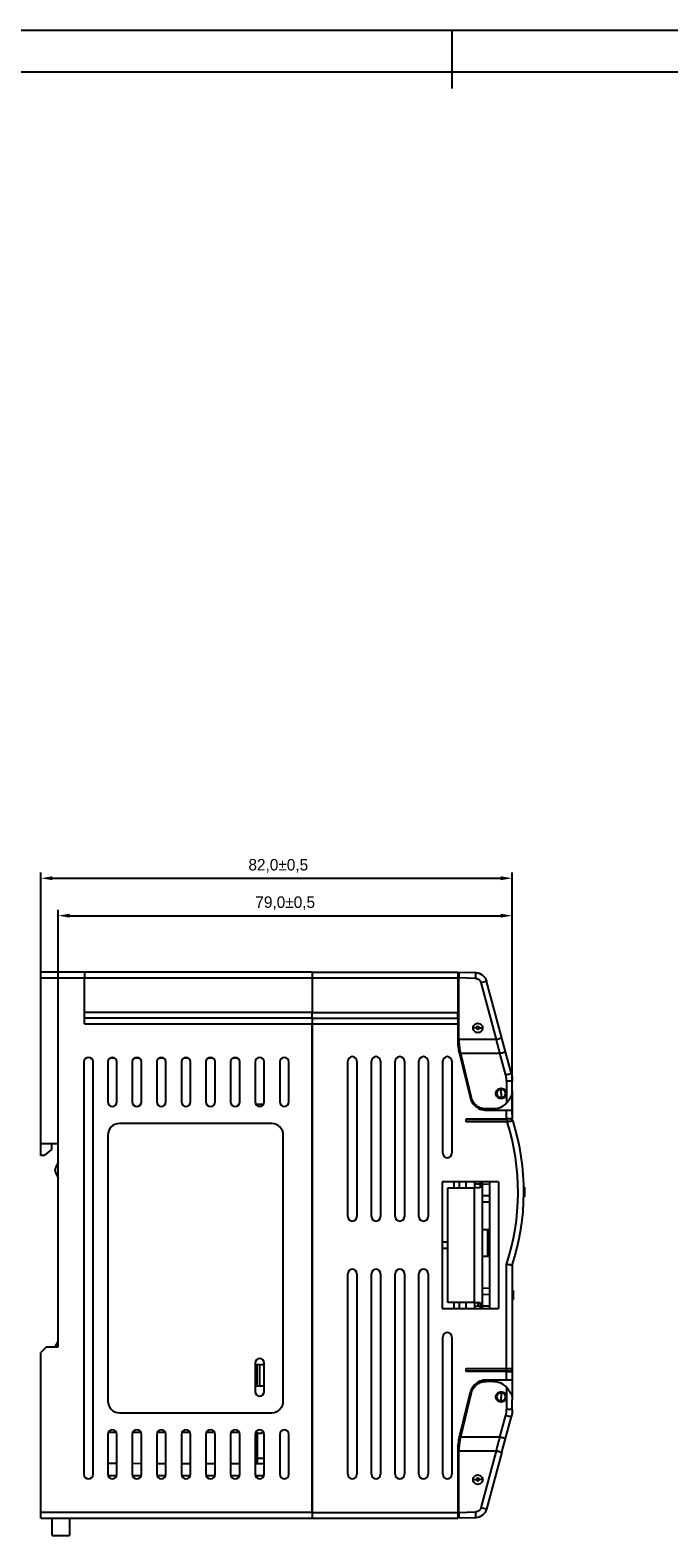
# Model space of a CAD drawing. Header units: millimetres. Extents: x 647 to 1249, y 0 to 426.
# Tile 11 of 12: x 950 to 1061, y 163 to 426. Entities that reach past the tile are written whole.
import ezdxf

# ---------------------------------------------------------------- set-up
doc = ezdxf.new("R2010")
doc.units = ezdxf.units.MM
doc.header["$LTSCALE"] = 2
doc.header["$PDSIZE"] = -1
doc.layers.add('HMI-D4', color=250, linetype='Continuous')
doc.dimstyles.new('ISO-25', dxfattribs={"dimtxt": 2.5, "dimasz": 2.5, "dimexe": 1.25, "dimexo": 0.625, "dimtad": 1, "dimtxsty": 'Standard', "dimcen": 2.5, "dimadec": 0, "dimazin": 0, "dimtfac": 1, "dimtmove": 0, "dimatfit": 3, "dimfxl": 1, "dimarcsym": 0})

# ---------------------------------------------------------------- blocks, each defined once
blk = doc.blocks.new('*D14')
at = {"layer": 'Defpoints', "color": 0}
for p in [(1034.09, 278.1), (952.09, 250.51), (1034.09, 237.75)]:
    blk.add_point(p, dxfattribs=at)
at = {"layer": 'HMI-D4', "color": 0, "lineweight": -2}
for p, q in [((952.09, 250.51), (952.09, 279.1)), ((1034.09, 237.75), (1034.09, 279.1)), ((954.09, 278.1), (1032.09, 278.1))]:
    blk.add_line(p, q, dxfattribs=at)
at = {"layer": 'HMI-D4', "color": 0}
for points in [[(954.09, 278.43), (954.09, 277.76), (952.09, 278.1)], [(1032.09, 278.43), (1032.09, 277.76), (1034.09, 278.1)]]:
    blk.add_solid(points, dxfattribs=at)
at = {"layer": 'HMI-D4', "color": 0, "insert": (993.39, 280.26), "char_height": 2, "attachment_point": 5}
blk.add_mtext('82,0±0,5', dxfattribs=at)
blk = doc.blocks.new('*D15')
at = {"layer": 'Defpoints', "color": 0}
for p in [(1034.09, 271.58), (1034.09, 237), (955.09, 229.59)]:
    blk.add_point(p, dxfattribs=at)
at = {"layer": 'HMI-D4', "color": 0, "lineweight": -2}
for p, q in [((955.09, 229.59), (955.09, 272.58)), ((957.09, 271.58), (1032.09, 271.58)), ((1034.09, 237), (1034.09, 272.58))]:
    blk.add_line(p, q, dxfattribs=at)
at = {"layer": 'HMI-D4', "color": 0}
for points in [[(957.09, 271.92), (957.09, 271.25), (955.09, 271.58)], [(1032.09, 271.92), (1032.09, 271.25), (1034.09, 271.58)]]:
    blk.add_solid(points, dxfattribs=at)
at = {"layer": 'HMI-D4', "color": 0, "insert": (994.59, 273.75), "char_height": 2, "attachment_point": 5}
blk.add_mtext('79,0±0,5', dxfattribs=at)

msp = doc.modelspace()

# ---------------------------------------------------------------- linework, layer by layer
at = {"color": 7, "linetype": 'Continuous', "lineweight": 25}
for p, q in [((959.69, 261.75), (952.09, 261.75)), ((952.09, 260.75), (952.09, 261.75)), ((952.09, 231.95), (952.09, 260.75)), ((952.09, 260.75), (959.69, 260.75)), ((959.69, 261.75), (959.69, 260.75)), ((999.29, 261.75), (959.69, 261.75)), ((959.69, 252.75), (959.69, 260.75)), ((959.69, 260.75), (999.29, 260.75)), ((999.29, 261.75), (1024.59, 261.75)), ((999.29, 261.75), (999.29, 260.75)), ((999.29, 260.75), (1024.59, 260.75)), ((999.29, 260.75), (999.29, 254.75)), ((999.29, 260.75), (999.29, 254.75)), ((1024.59, 261.75), (1024.59, 260.75)), ((1024.59, 260.75), (1024.59, 254.75)), ((1024.79, 261.75), (1027.72, 261.67)), ((1024.79, 250.02), (1024.79, 260.75)), ((1027.71, 260.67), (1024.79, 260.75)), ((1031.31, 250.01), (1028.65, 259.93)), ((1030.93, 255.23), (1029.6, 260.19)), ((999.29, 254.75), (959.69, 254.75)), ((999.29, 254.75), (1024.59, 254.75)), ((999.29, 253.75), (999.29, 254.75)), ((1024.79, 256.38), (1024.59, 256.41)), ((1024.59, 253.75), (1024.59, 254.75)), ((1032.26, 250.28), (1030.93, 255.23)), ((999.29, 253.75), (959.69, 253.75)), ((959.69, 252.75), (999.29, 252.75)), ((999.29, 253.75), (1024.59, 253.75)), ((999.29, 253.75), (999.29, 252.75)), ((999.29, 252.75), (999.29, 167.75)), ((999.29, 252.75), (1024.59, 252.75)), ((999.29, 167.75), (999.29, 252.75)), ((1024.59, 253.75), (1024.59, 252.75)), ((1024.79, 253.71), (1024.59, 253.68)), ((1024.59, 253.41), (1024.79, 253.38)), ((1024.59, 252.75), (1024.59, 250.02)), ((1024.79, 250.71), (1024.59, 250.68)), ((1031.31, 250.02), (1024.79, 250.02)), ((1031.31, 250.01), (1024.79, 250.01)), ((1032.89, 247.9), (1032.26, 250.28)), ((964.17, 246.85), (964.87, 246.85)), ((968.44, 246.85), (969.14, 246.85)), ((972.71, 246.85), (973.41, 246.85)), ((976.99, 246.85), (977.68, 246.85)), ((981.26, 246.85), (981.96, 246.85)), ((985.53, 246.85), (986.23, 246.85)), ((1024.88, 247.6), (1026.79, 239.76)), ((1025.07, 247.65), (1031.94, 247.65)), ((1025.07, 247.65), (1026.95, 239.94)), ((1032.97, 243.83), (1031.94, 247.65)), ((1033.92, 244.08), (1032.89, 247.9)), ((959.59, 246.13), (959.59, 174.37)), ((961.19, 174.37), (961.19, 246.13)), ((963.72, 246.13), (963.72, 239.19)), ((965.32, 239.19), (965.32, 246.13)), ((967.99, 246.13), (967.99, 239.19)), ((969.59, 239.19), (969.59, 246.13)), ((972.26, 246.13), (972.26, 239.19)), ((973.86, 239.19), (973.86, 246.13)), ((976.53, 246.13), (976.53, 239.19)), ((978.13, 239.19), (978.13, 246.13)), ((980.81, 246.13), (980.81, 239.19)), ((982.41, 239.19), (982.41, 246.13)), ((985.08, 246.13), (985.08, 239.19)), ((986.68, 239.19), (986.68, 246.13)), ((989.35, 246.13), (989.35, 239.19)), ((990.95, 239.19), (990.95, 246.13)), ((993.63, 246.13), (993.63, 239.19)), ((995.23, 239.19), (995.23, 246.13)), ((1005.46, 219.25), (1005.46, 246.25)), ((1007.06, 246.25), (1007.06, 219.25)), ((1009.59, 219.25), (1009.59, 246.25)), ((1011.19, 246.25), (1011.19, 219.25)), ((1013.72, 219.25), (1013.72, 246.25)), ((1015.32, 246.25), (1015.32, 219.25)), ((1017.85, 219.25), (1017.85, 246.25)), ((1019.45, 246.25), (1019.45, 219.25)), ((1021.98, 230.25), (1021.98, 246.25)), ((1023.58, 246.25), (1023.58, 230.25)), ((1025.89, 243.45), (1026.1, 243.45)), ((1032.14, 240.65), (1032.14, 241.4)), ((1033.1, 242.79), (1033.1, 238.99)), ((1034.04, 243.45), (1034.02, 243.58)), ((1034.04, 243.45), (1034.09, 243.45)), ((1034.09, 243.45), (1034.09, 242.79)), ((1034.09, 241.15), (1034.09, 242.79)), ((989.8, 238.75), (989.49, 238.75)), ((989.76, 238.75), (989.8, 238.75)), ((989.76, 238.49), (989.76, 238.75)), ((990.82, 238.75), (989.8, 238.75)), ((989.8, 238.75), (989.8, 238.75)), ((1032.14, 240.65), (1032.14, 239.9)), ((1034.09, 241.15), (1034.09, 237.75)), ((1026.09, 236.25), (1033.09, 236.25)), ((1026.09, 235.7), (1026.09, 236.25)), ((1026.09, 236.2), (1026.09, 236.25)), ((1026.09, 236.2), (1033.21, 236.2)), ((1029.33, 237.75), (1033.09, 237.75)), ((1030.89, 237.95), (1029.49, 237.95)), ((1033.09, 236.25), (1033.09, 237.75)), ((1033.09, 237.75), (1034.09, 237.75)), ((1034.09, 236.25), (1033.09, 236.25)), ((1033.21, 236.2), (1033.21, 235.7)), ((1034.09, 237.75), (1034.09, 236.25)), ((1034.09, 236.05), (1034.09, 236.25)), ((992.25, 235.4), (965.75, 235.4)), ((1033.21, 235.7), (1026.09, 235.7)), ((1034.21, 235.84), (1034.18, 235.84)), ((952.09, 231.95), (955.09, 231.95)), ((952.09, 229.85), (952.09, 231.95)), ((952.74, 229.85), (953.99, 230.9)), ((953.99, 230.9), (953.99, 231.95)), ((955.09, 196.55), (955.09, 231.95)), ((963.75, 233.4), (963.75, 187.1)), ((994.25, 187.1), (994.25, 233.4)), ((952.74, 229.85), (952.09, 229.85)), ((955.09, 228.7), (954.69, 227.81)), ((954.59, 227.23), (954.59, 227.36)), ((954.69, 226.78), (955.09, 225.9)), ((1021.89, 225.25), (1021.89, 203.25)), ((1031.69, 225.25), (1021.89, 225.25)), ((1022.89, 224.25), (1027.49, 224.25)), ((1022.89, 204.25), (1022.89, 224.25)), ((1023.89, 225.25), (1023.89, 224.25)), ((1024.89, 224.25), (1024.89, 225.25)), ((1026.09, 224.25), (1026.09, 225.25)), ((1027.49, 225.25), (1027.49, 224.25)), ((1027.49, 204.25), (1027.49, 224.25)), ((1028.49, 224.25), (1027.49, 224.25)), ((1027.59, 225.25), (1027.59, 224.93)), ((1027.59, 224.93), (1028.49, 224.92)), ((1028.49, 225.25), (1028.49, 224.25)), ((1028.89, 203.25), (1028.89, 225.25)), ((1028.89, 224.91), (1030.19, 224.89)), ((1030.19, 203.25), (1030.19, 225.25)), ((1031.69, 225.25), (1031.69, 203.25)), ((1036.28, 224.22), (1036.08, 224.22)), ((1036.28, 224.17), (1036.08, 224.17)), ((1028.89, 222.88), (1030.19, 222.9)), ((1028.89, 221.81), (1030.19, 221.79)), ((1036.08, 222.83), (1036.28, 222.83)), ((1036.08, 222.78), (1036.28, 222.78)), ((1028.89, 217), (1030.19, 217)), ((1029.79, 217), (1029.79, 212.25)), ((1022.89, 214.75), (1021.89, 214.75)), ((1021.89, 213.75), (1022.89, 213.75)), ((1030.19, 212.25), (1028.89, 212.25)), ((1033.09, 192.8), (1033.09, 210.9)), ((1034.09, 210.75), (1034.09, 192.8)), ((1005.46, 174.37), (1005.46, 209.25)), ((1007.06, 209.25), (1007.06, 174.37)), ((1009.59, 174.37), (1009.59, 209.25)), ((1011.19, 209.25), (1011.19, 174.37)), ((1013.72, 174.37), (1013.72, 209.25)), ((1015.32, 209.25), (1015.32, 174.37)), ((1017.85, 174.37), (1017.85, 209.25)), ((1019.45, 209.25), (1019.45, 174.37)), ((1028.89, 206.78), (1030.19, 206.8)), ((1028.89, 205.71), (1030.19, 205.69)), ((1034.09, 206.31), (1034.29, 206.31)), ((1034.29, 206.24), (1034.09, 206.24)), ((1034.09, 204.9), (1034.29, 204.9)), ((1034.09, 204.87), (1034.29, 204.87)), ((1034.29, 206.31), (1034.29, 206.24)), ((1034.29, 204.9), (1034.29, 206.24)), ((1034.29, 204.9), (1034.29, 204.87)), ((1021.89, 203.25), (1031.69, 203.25)), ((1027.49, 204.25), (1022.89, 204.25)), ((1023.89, 204.25), (1023.89, 203.25)), ((1024.89, 203.25), (1024.89, 204.25)), ((1026.09, 203.25), (1026.09, 204.25)), ((1027.49, 204.25), (1027.49, 203.25)), ((1027.49, 204.25), (1028.49, 204.25)), ((1027.59, 203.66), (1028.49, 203.67)), ((1027.59, 203.25), (1027.59, 203.66)), ((1028.09, 204.25), (1028.09, 203.67)), ((1028.49, 204.25), (1028.49, 203.25)), ((1028.89, 203.68), (1030.19, 203.7)), ((954.57, 196.55), (955.09, 197.51)), ((1021.98, 174.37), (1021.98, 198.25)), ((1023.58, 198.25), (1023.58, 174.37)), ((953.09, 196.55), (952.09, 195.55)), ((952.09, 167.75), (952.09, 195.55)), ((953.09, 196.55), (955.09, 196.55)), ((989.35, 193.72), (989.35, 188.78)), ((989.46, 193.5), (989.35, 193.5)), ((989.46, 193.5), (989.46, 189.75)), ((989.46, 193.5), (989.71, 193.5)), ((989.71, 189.75), (989.71, 193.5)), ((989.71, 193.5), (990.19, 193.5)), ((990.19, 189.75), (990.19, 193.5)), ((990.19, 193.5), (990.9, 193.5)), ((990.9, 193.5), (990.9, 189.75)), ((990.95, 193.5), (990.9, 193.5)), ((990.95, 188.78), (990.95, 193.72)), ((1026.09, 192.8), (1033.09, 192.8)), ((1026.09, 192.25), (1026.09, 192.8)), ((1033.09, 192.3), (1026.09, 192.3)), ((1033.09, 192.25), (1026.09, 192.25)), ((1033.09, 192.8), (1034.09, 192.8)), ((1033.09, 192.8), (1033.09, 192.3)), ((1033.59, 192.3), (1033.09, 192.3)), ((1033.09, 190.75), (1033.09, 192.25)), ((1033.09, 192.25), (1034.09, 192.25)), ((1034.09, 192.8), (1034.09, 192.25)), ((1034.09, 192.25), (1034.09, 190.75)), ((989.46, 189.75), (989.35, 189.75)), ((989.46, 189.75), (989.71, 189.75)), ((989.46, 189.75), (989.8, 189.75)), ((989.46, 189.75), (989.46, 189.75)), ((989.71, 189.75), (990.19, 189.75)), ((989.8, 189.75), (989.8, 189.75)), ((990.19, 189.75), (990.9, 189.75)), ((990.95, 189.75), (990.9, 189.75)), ((1033.09, 190.75), (1029.33, 190.75)), ((1030.89, 190.55), (1029.49, 190.55)), ((1034.09, 190.75), (1033.09, 190.75)), ((1033.1, 189.5), (1033.1, 185.7)), ((1034.09, 190.75), (1034.09, 187.35)), ((1024.88, 180.89), (1026.79, 188.73)), ((1026.95, 188.55), (1025.07, 180.84)), ((1032.14, 188.6), (1032.14, 187.85)), ((1032.14, 187.1), (1032.14, 187.85)), ((1034.09, 185.7), (1034.09, 187.35)), ((965.75, 185.1), (992.25, 185.1)), ((1025.89, 185.05), (1026.1, 185.05)), ((1031.94, 180.84), (1032.97, 184.67)), ((1033.4, 182.5), (1033.92, 184.41)), ((1034.04, 185.05), (1034.09, 185.05)), ((1034.09, 185.7), (1034.09, 185.05)), ((963.72, 181.31), (963.72, 174.37)), ((965.24, 181.65), (963.79, 181.65)), ((964, 181.65), (963.88, 181.76)), ((965.16, 181.77), (965.04, 181.65)), ((965.32, 174.37), (965.32, 181.31)), ((967.99, 181.31), (967.99, 174.37)), ((969.51, 181.65), (968.07, 181.65)), ((968.27, 181.65), (968.15, 181.76)), ((969.43, 181.77), (969.31, 181.65)), ((969.59, 174.37), (969.59, 181.31)), ((972.26, 181.31), (972.26, 174.37)), ((973.79, 181.65), (972.34, 181.65)), ((972.54, 181.65), (972.42, 181.76)), ((973.7, 181.77), (973.58, 181.65)), ((973.86, 174.37), (973.86, 181.31)), ((976.53, 181.31), (976.53, 174.37)), ((978.06, 181.65), (976.61, 181.65)), ((976.81, 181.65), (976.7, 181.76)), ((977.97, 181.77), (977.85, 181.65)), ((978.13, 174.37), (978.13, 181.31)), ((980.81, 181.31), (980.81, 174.37)), ((982.33, 181.65), (980.88, 181.65)), ((981.09, 181.65), (980.97, 181.76)), ((982.25, 181.77), (982.13, 181.65)), ((982.41, 174.37), (982.41, 181.31)), ((985.08, 181.31), (985.08, 174.37)), ((986.6, 181.65), (985.16, 181.65)), ((985.36, 181.65), (985.24, 181.76)), ((986.52, 181.77), (986.4, 181.65)), ((986.68, 174.37), (986.68, 181.31)), ((989.35, 181.31), (989.35, 174.37)), ((989.69, 181.65), (989.43, 181.65)), ((989.69, 181.65), (989.69, 176.17)), ((990.95, 174.37), (990.95, 181.31)), ((993.63, 181.31), (993.63, 174.37)), ((995.23, 174.37), (995.23, 181.31)), ((1032.89, 180.59), (1033.4, 182.5)), ((1024.59, 178.48), (1024.59, 167.75)), ((1024.79, 178.48), (1031.31, 178.48)), ((1024.79, 167.75), (1024.79, 178.48)), ((1031.94, 180.84), (1025.07, 180.84)), ((1028.65, 168.56), (1031.31, 178.48)), ((1032.26, 178.22), (1032.89, 180.59)), ((965.32, 176.24), (963.72, 176.24)), ((969.59, 176.22), (967.99, 176.23)), ((973.86, 176.21), (972.26, 176.22)), ((978.13, 176.2), (976.53, 176.21)), ((982.41, 176.19), (980.81, 176.19)), ((986.68, 176.18), (985.08, 176.18)), ((990.95, 176.17), (989.35, 176.17)), ((1024.59, 177.81), (1024.79, 177.78)), ((1032.26, 178.22), (1029.6, 168.31)), ((963.75, 174.15), (965.29, 174.15)), ((968.02, 174.15), (969.56, 174.15)), ((972.29, 174.15), (973.83, 174.15)), ((976.57, 174.15), (978.1, 174.15)), ((980.84, 174.15), (982.38, 174.15)), ((985.11, 174.15), (986.65, 174.15)), ((989.38, 174.15), (989.69, 174.15)), ((989.69, 174.15), (989.69, 173.72)), ((1024.79, 175.11), (1024.59, 175.08)), ((1024.79, 174.78), (1024.59, 174.81)), ((1024.59, 172.08), (1024.79, 172.11)), ((999.29, 167.75), (952.09, 167.75)), ((952.09, 166.75), (952.09, 167.75)), ((952.09, 166.75), (999.29, 166.75)), ((954.09, 163.75), (954.09, 166.75)), ((957.09, 166.75), (957.09, 163.75)), ((999.29, 167.75), (1024.59, 167.75)), ((999.29, 167.75), (999.29, 166.75)), ((999.29, 167.75), (999.29, 166.75)), ((999.29, 166.75), (1024.59, 166.75)), ((1024.59, 167.75), (1024.59, 166.75)), ((1024.79, 167.75), (1027.71, 167.82)), ((1027.72, 166.82), (1024.79, 166.75)), ((954.09, 163.75), (957.09, 163.75))]:
    msp.add_line(p, q, dxfattribs=at)
at = {"color": 8, "linetype": 'Continuous', "lineweight": 25}
for p, q in [((989.8, 238.75), (989.8, 238.47)), ((990.95, 177.14), (989.69, 177.14)), ((989.69, 174.15), (990.92, 174.15))]:
    msp.add_line(p, q, dxfattribs=at)
at = {"color": 7, "linetype": 'Continuous', "lineweight": 25, "flags": 128}
for points in [[(1033.92, 244.08), (1033.9, 244.08), (1033.84, 244.06), (1033.76, 244.04), (1033.64, 244.01), (1033.5, 243.97), (1033.33, 243.92), (1033.15, 243.88), (1032.97, 243.83)], [(1032.97, 184.67), (1033.15, 184.62), (1033.33, 184.57), (1033.5, 184.52), (1033.64, 184.49), (1033.76, 184.45), (1033.84, 184.43), (1033.9, 184.42), (1033.92, 184.41)]]:
    msp.add_lwpolyline(points, dxfattribs=at)
at = {"color": 7, "linetype": 'Continuous', "lineweight": 25}
for centre, radius, start, end in [((1013.39, 261.29), 14.34, 357.5019, 1.4981), ((1014.89, 312.24), 54.09, 284.7425, 285.7839), ((1028.09, 252.05), 0.25, 0, 180), ((1028.09, 252.05), 0.25, 180, 0), ((1034.79, 250.02), 10.2, 180, 193.7), ((960.39, 246.13), 0.8, 0, 180), ((964.52, 246.13), 0.8, 0, 180), ((968.79, 246.13), 0.8, 0, 180), ((973.06, 246.13), 0.8, 0, 180), ((977.33, 246.13), 0.8, 0, 180), ((981.61, 246.13), 0.8, 0, 180), ((985.88, 246.13), 0.8, 0, 180), ((990.15, 246.13), 0.8, 0, 180), ((994.43, 246.13), 0.8, 0, 180), ((1006.26, 246.25), 0.8, 0, 180), ((1010.39, 246.25), 0.8, 0, 180), ((1014.52, 246.25), 0.8, 0, 180), ((1018.65, 246.25), 0.8, 0, 180), ((1022.78, 246.25), 0.8, 0, 180), ((1032.14, 240.65), 0.75, 90, 180), ((1032.14, 240.65), 0.75, 0, 90), ((1033.35, 185.41), 57.38, 89.2614, 90.2425), ((964.52, 239.19), 0.8, 180, 360), ((968.79, 239.19), 0.8, 180, 360), ((973.06, 239.19), 0.8, 180, 360), ((977.33, 239.19), 0.8, 180, 360), ((981.61, 239.19), 0.8, 180, 360), ((985.88, 239.19), 0.8, 180, 360), ((990.15, 239.19), 0.8, 180, 360), ((994.43, 239.19), 0.8, 180, 360), ((1028.93, 240.28), 2.2, 193.7, 223.0851), ((1030.39, 241.65), 4.2, 223.0851, 238.213), ((1032.14, 240.65), 0.75, 180, 270), ((1032.14, 240.65), 0.75, 270, 0), ((1030.39, 241.64), 4, 227.7582, 233.1332), ((1029.33, 239.95), 2.2, 238.213, 270), ((1033.74, 235.7), 0.5, 68.8821, 90), ((965.75, 233.4), 2, 90, 180), ((992.25, 233.4), 2, 0, 90), ((994.45, 223.5), 40.64, 341.9503, 17.4691), ((1033.74, 235.7), 0.5, 17.2501, 47.8718), ((994.45, 223.5), 41.64, 342.1701, 17.2501), ((1022.78, 230.25), 0.8, 180, 0), ((955.69, 227.36), 1.1, 155.556, 180), ((955.69, 227.23), 1.1, 180, 204.444), ((994.45, 223.5), 41.84, 359.0837, 0.9163), ((1006.26, 219.25), 0.8, 180, 0), ((1010.39, 219.25), 0.8, 180, 0), ((1014.52, 219.25), 0.8, 180, 0), ((1018.65, 219.25), 0.8, 180, 0), ((1006.26, 209.25), 0.8, 0, 180), ((1010.39, 209.25), 0.8, 0, 180), ((1014.52, 209.25), 0.8, 0, 180), ((1018.65, 209.25), 0.8, 0, 180), ((1022.78, 198.25), 0.8, 0, 180), ((990.15, 193.72), 0.8, 0, 180), ((1033.59, 192.8), 0.5, 270, 0), ((1028.93, 188.21), 2.2, 136.9149, 166.3), ((1030.39, 186.85), 4.2, 121.787, 136.9149), ((1030.39, 186.85), 4, 126.8668, 132.2418), ((1029.33, 188.55), 2.2, 90, 121.787), ((965.75, 187.1), 2, 180, 270), ((990.15, 188.78), 0.8, 180, 0), ((992.25, 187.1), 2, 270, 0), ((1032.14, 187.85), 0.75, 90, 180), ((1032.14, 187.85), 0.75, 180, 270), ((1032.14, 187.85), 0.75, 0, 90), ((1032.14, 187.85), 0.75, 270, 0), ((1033.35, 243.08), 57.38, 269.7575, 270.7386), ((964.52, 181.31), 0.8, 0, 180), ((968.79, 181.31), 0.8, 0, 180), ((973.06, 181.31), 0.8, 0, 180), ((977.33, 181.31), 0.8, 0, 180), ((981.61, 181.31), 0.8, 0, 180), ((985.88, 181.31), 0.8, 0, 180), ((990.15, 181.31), 0.8, 0, 180), ((994.43, 181.31), 0.8, 0, 180), ((1034.79, 178.48), 10.2, 166.3, 180), ((960.39, 174.37), 0.8, 180, 0), ((964.52, 174.37), 0.8, 180, 0), ((968.79, 174.37), 0.8, 180, 0), ((973.06, 174.37), 0.8, 180, 0), ((977.33, 174.37), 0.8, 180, 0), ((981.61, 174.37), 0.8, 180, 0), ((985.88, 174.37), 0.8, 180, 0), ((990.15, 174.37), 0.8, 180, 0), ((994.43, 174.37), 0.8, 180, 0), ((1006.26, 174.37), 0.8, 180, 0), ((1010.39, 174.37), 0.8, 180, 0), ((1014.52, 174.37), 0.8, 180, 0), ((1018.65, 174.37), 0.8, 180, 0), ((1022.78, 174.37), 0.8, 180, 0), ((1028.09, 173.45), 0.25, 0, 180), ((1028.09, 173.45), 0.25, 180, 0), ((1014.89, 116.25), 54.09, 74.2161, 75.2575), ((1013.39, 167.2), 14.34, 358.5019, 2.4981)]:
    msp.add_arc(centre, radius, start, end, dxfattribs=at)
for points, knots in [([(1024.79, 261.75), (1024.79, 261.75), (1024.79, 261.72), (1024.79, 261.63), (1024.79, 261.55), (1024.79, 261.36), (1024.79, 261.24), (1024.79, 260.99), (1024.79, 260.86), (1024.79, 260.75)], [0, 0, 0, 0, 0.25, 0.25, 0.5, 0.5, 0.75, 0.75, 1, 1, 1, 1]), ([(1027.71, 260.67), (1027.75, 260.67), (1027.78, 260.67), (1027.92, 260.64), (1027.96, 260.63), (1028.01, 260.62), (1027.99, 260.62), (1028.17, 260.56), (1028.27, 260.48), (1028.33, 260.44), (1028.35, 260.42), (1028.43, 260.34), (1028.5, 260.25), (1028.56, 260.16), (1028.63, 260), (1028.65, 259.93)], [0, 0, 0, 0, 0.125, 0.125, 0.1875, 0.1875, 0.25, 0.25, 0.5, 0.5, 0.625, 0.625, 0.75, 0.75, 1, 1, 1, 1]), ([(1027.72, 261.67), (1028.15, 261.66), (1028.57, 261.51), (1029.24, 260.98), (1029.49, 260.6), (1029.6, 260.19)], [0, 0, 0, 0, 0.5, 0.5, 1, 1, 1, 1]), ([(1027.26, 252.05), (1027.26, 252.11), (1027.27, 252.19), (1027.32, 252.36), (1027.36, 252.45), (1027.49, 252.63), (1027.58, 252.71), (1027.81, 252.83), (1027.95, 252.87), (1028.22, 252.87), (1028.36, 252.83), (1028.59, 252.71), (1028.68, 252.63), (1028.81, 252.45), (1028.85, 252.36), (1028.9, 252.19), (1028.91, 252.11), (1028.91, 252.05)], [0, 0, 0, 0, 0.125, 0.125, 0.25, 0.25, 0.375, 0.375, 0.5, 0.5, 0.625, 0.625, 0.75, 0.75, 0.875, 0.875, 1, 1, 1, 1]), ([(1028.91, 252.05), (1028.91, 251.95), (1028.89, 251.84), (1028.81, 251.64), (1028.75, 251.54), (1028.59, 251.38), (1028.49, 251.32), (1028.29, 251.24), (1028.18, 251.22), (1027.99, 251.22), (1027.88, 251.24), (1027.68, 251.32), (1027.58, 251.38), (1027.42, 251.54), (1027.36, 251.64), (1027.28, 251.84), (1027.26, 251.95), (1027.26, 252.05)], [0, 0, 0, 0, 0.125, 0.125, 0.25, 0.25, 0.375, 0.375, 0.5, 0.5, 0.625, 0.625, 0.75, 0.75, 0.875, 0.875, 1, 1, 1, 1]), ([(1027.84, 252.05), (1027.78, 252.05), (1027.71, 252.05), (1027.59, 252.05), (1027.53, 252.05), (1027.43, 252.05), (1027.4, 252.05), (1027.35, 252.05), (1027.34, 252.05), (1027.34, 252.05)], [0, 0, 0, 0, 0.25, 0.25, 0.5, 0.5, 0.75, 0.75, 1, 1, 1, 1]), ([(1028.34, 252.05), (1028.4, 252.05), (1028.46, 252.05), (1028.58, 252.05), (1028.64, 252.05), (1028.74, 252.05), (1028.78, 252.05), (1028.83, 252.05), (1028.84, 252.05), (1028.84, 252.05)], [0, 0, 0, 0, 0.25, 0.25, 0.5, 0.5, 0.75, 0.75, 1, 1, 1, 1]), ([(1024.79, 250.01), (1024.79, 249.91), (1024.79, 249.71), (1024.8, 249.41), (1024.83, 249.11), (1024.86, 248.82), (1024.9, 248.52), (1024.95, 248.23), (1025, 247.94), (1025.05, 247.75), (1025.07, 247.65)], [0, 0, 0, 0, 0.125381, 0.250432, 0.375262, 0.499983, 0.624706, 0.749543, 0.874604, 1, 1, 1, 1]), ([(1032.26, 250.28), (1032.26, 250.27), (1032.16, 250.25), (1031.81, 250.15), (1031.56, 250.08), (1031.31, 250.01)], [0, 0, 0, 0, 0.5, 0.5, 1, 1, 1, 1]), ([(1031.94, 247.65), (1032.19, 247.71), (1032.44, 247.78), (1032.79, 247.87), (1032.89, 247.9), (1032.89, 247.9)], [0, 0, 0, 0, 0.5, 0.5, 1, 1, 1, 1]), ([(1033.92, 244.08), (1033.94, 244.01), (1033.97, 243.86), (1034.02, 243.64), (1034.05, 243.42), (1034.07, 243.2), (1034.08, 242.99), (1034.09, 242.86), (1034.09, 242.79)], [0, 0, 0, 0, 0.177474, 0.350626, 0.519454, 0.683959, 0.844141, 1, 1, 1, 1]), ([(1031.24, 240.65), (1031.24, 240.72), (1031.25, 240.81), (1031.3, 240.99), (1031.34, 241.09), (1031.49, 241.28), (1031.59, 241.37), (1031.84, 241.51), (1031.99, 241.55), (1032.29, 241.55), (1032.44, 241.51), (1032.68, 241.37), (1032.78, 241.28), (1032.93, 241.09), (1032.97, 240.99), (1033.03, 240.81), (1033.04, 240.72), (1033.04, 240.65)], [0, 0, 0, 0, 0.125, 0.125, 0.25, 0.25, 0.375, 0.375, 0.5, 0.5, 0.625, 0.625, 0.75, 0.75, 0.875, 0.875, 1, 1, 1, 1]), ([(1027.7, 238.68), (1027.52, 238.85), (1027.36, 239.04), (1027.1, 239.47), (1027.01, 239.71), (1026.95, 239.94)], [0, 0, 0, 0, 0.5, 0.5, 1, 1, 1, 1]), ([(1033.04, 240.65), (1033.04, 240.57), (1033.03, 240.49), (1032.97, 240.3), (1032.93, 240.2), (1032.78, 240.01), (1032.68, 239.92), (1032.44, 239.79), (1032.29, 239.75), (1031.99, 239.75), (1031.84, 239.79), (1031.59, 239.92), (1031.49, 240.01), (1031.34, 240.2), (1031.3, 240.3), (1031.25, 240.49), (1031.24, 240.57), (1031.24, 240.65)], [0, 0, 0, 0, 0.125, 0.125, 0.25, 0.25, 0.375, 0.375, 0.5, 0.5, 0.625, 0.625, 0.75, 0.75, 0.875, 0.875, 1, 1, 1, 1]), ([(1033.1, 238.99), (1033.14, 239.02), (1033.2, 239.09), (1033.29, 239.2), (1033.39, 239.31), (1033.48, 239.44), (1033.59, 239.6), (1033.74, 239.85), (1033.84, 240.06), (1033.89, 240.18)], [0, 0, 0, 0, 0.089071, 0.183531, 0.283463, 0.388939, 0.500018, 0.686203, 1, 1, 1, 1]), ([(1034.09, 241.15), (1034.09, 241.09), (1034.08, 241), (1034.07, 240.87), (1034.06, 240.76), (1034.03, 240.61), (1033.98, 240.42), (1033.92, 240.26), (1033.89, 240.18)], [0, 0, 0, 0, 0.157989, 0.29406, 0.408214, 0.500452, 0.765813, 1, 1, 1, 1]), ([(1029.49, 237.95), (1029.22, 237.95), (1028.95, 237.99), (1028.44, 238.16), (1028.2, 238.29), (1027.99, 238.45)], [0, 0, 0, 0, 0.5, 0.5, 1, 1, 1, 1]), ([(1034.19, 235.84), (1034.18, 235.88), (1034.16, 235.95), (1034.09, 236.05), (1034, 236.13), (1033.93, 236.16), (1033.89, 236.17)], [0, 0, 0, 0, 0.246858, 0.499801, 0.752913, 1, 1, 1, 1]), ([(1036.28, 224.17), (1036.28, 224.17), (1036.28, 224.19), (1036.28, 224.21), (1036.28, 224.22), (1036.28, 224.22), (1036.28, 224.21)], [0, 0, 0, 0, 0.323776, 0.648113, 0.972072, 1, 1, 1, 1]), ([(1036.28, 222.78), (1036.28, 222.78), (1036.28, 222.78), (1036.28, 222.78), (1036.28, 222.8), (1036.28, 222.82), (1036.28, 222.83)], [0, 0, 0, 0, 0.027985, 0.352267, 0.676226, 1, 1, 1, 1]), ([(1034.09, 210.75), (1034.09, 210.75), (1034.08, 210.75), (1034.07, 210.75), (1034.05, 210.75), (1034.02, 210.76), (1033.97, 210.76), (1033.92, 210.77), (1033.86, 210.78), (1033.79, 210.79), (1033.7, 210.81), (1033.59, 210.83), (1033.44, 210.85), (1033.28, 210.87), (1033.15, 210.89), (1033.09, 210.9)], [0, 0, 0, 0, 0.059441, 0.119721, 0.180856, 0.242856, 0.305735, 0.369505, 0.434176, 0.499759, 0.575115, 0.662817, 0.762867, 0.875263, 1, 1, 1, 1]), ([(1026.95, 188.55), (1027.01, 188.79), (1027.1, 189.02), (1027.36, 189.45), (1027.52, 189.64), (1027.7, 189.81)], [0, 0, 0, 0, 0.5, 0.5, 1, 1, 1, 1]), ([(1027.99, 190.05), (1028.2, 190.2), (1028.44, 190.33), (1028.95, 190.5), (1029.22, 190.55), (1029.49, 190.55)], [0, 0, 0, 0, 0.5, 0.5, 1, 1, 1, 1]), ([(1033.89, 188.31), (1033.87, 188.36), (1033.83, 188.45), (1033.77, 188.57), (1033.71, 188.68), (1033.66, 188.77), (1033.62, 188.84), (1033.59, 188.89), (1033.53, 188.99), (1033.42, 189.14), (1033.27, 189.33), (1033.16, 189.45), (1033.1, 189.5)], [0, 0, 0, 0, 0.117034, 0.218828, 0.305383, 0.376695, 0.432766, 0.473593, 0.499178, 0.680943, 0.847772, 1, 1, 1, 1]), ([(1031.24, 187.85), (1031.24, 187.95), (1031.26, 188.07), (1031.34, 188.29), (1031.41, 188.4), (1031.59, 188.57), (1031.69, 188.64), (1031.92, 188.73), (1032.03, 188.75), (1032.24, 188.75), (1032.36, 188.73), (1032.58, 188.64), (1032.69, 188.57), (1032.86, 188.4), (1032.93, 188.29), (1033.02, 188.07), (1033.04, 187.95), (1033.04, 187.85)], [0, 0, 0, 0, 0.125, 0.125, 0.25, 0.25, 0.375, 0.375, 0.5, 0.5, 0.625, 0.625, 0.75, 0.75, 0.875, 0.875, 1, 1, 1, 1]), ([(1033.04, 187.85), (1033.04, 187.77), (1033.03, 187.69), (1032.97, 187.5), (1032.93, 187.4), (1032.78, 187.21), (1032.68, 187.12), (1032.44, 186.99), (1032.29, 186.95), (1031.99, 186.95), (1031.84, 186.99), (1031.59, 187.12), (1031.49, 187.21), (1031.34, 187.4), (1031.3, 187.5), (1031.25, 187.69), (1031.24, 187.77), (1031.24, 187.85)], [0, 0, 0, 0, 0.125, 0.125, 0.25, 0.25, 0.375, 0.375, 0.5, 0.5, 0.625, 0.625, 0.75, 0.75, 0.875, 0.875, 1, 1, 1, 1]), ([(1033.89, 188.31), (1033.91, 188.27), (1033.94, 188.2), (1033.98, 188.08), (1034.01, 187.96), (1034.05, 187.81), (1034.08, 187.6), (1034.08, 187.44), (1034.09, 187.35)], [0, 0, 0, 0, 0.113205, 0.234199, 0.363013, 0.499673, 0.705949, 1, 1, 1, 1]), ([(1034.09, 185.7), (1034.09, 185.64), (1034.08, 185.5), (1034.07, 185.29), (1034.05, 185.08), (1034.02, 184.86), (1033.97, 184.63), (1033.94, 184.49), (1033.92, 184.41)], [0, 0, 0, 0, 0.155859, 0.316041, 0.480546, 0.649374, 0.822525, 1, 1, 1, 1]), ([(990.79, 181.77), (990.74, 181.71), (990.64, 181.59), (990.41, 181.48), (990.15, 181.43), (989.89, 181.48), (989.67, 181.59), (989.57, 181.71), (989.52, 181.76)], [0, 0, 0, 0, 0.152802, 0.322283, 0.500932, 0.679581, 0.849062, 1, 1, 1, 1]), ([(1025.07, 180.84), (1025.05, 180.75), (1025, 180.55), (1024.95, 180.26), (1024.9, 179.96), (1024.86, 179.67), (1024.83, 179.37), (1024.8, 179.07), (1024.79, 178.78), (1024.79, 178.58), (1024.79, 178.48)], [0, 0, 0, 0, 0.125394, 0.250452, 0.375285, 0.500004, 0.624724, 0.749555, 0.87461, 1, 1, 1, 1]), ([(1031.31, 178.48), (1031.56, 178.41), (1031.81, 178.34), (1032.16, 178.25), (1032.26, 178.22), (1032.26, 178.22)], [0, 0, 0, 0, 0.5, 0.5, 1, 1, 1, 1]), ([(1032.89, 180.59), (1032.89, 180.59), (1032.79, 180.62), (1032.44, 180.71), (1032.19, 180.78), (1031.94, 180.84)], [0, 0, 0, 0, 0.5, 0.5, 1, 1, 1, 1]), ([(1027.26, 173.45), (1027.26, 173.52), (1027.27, 173.59), (1027.32, 173.76), (1027.36, 173.85), (1027.49, 174.03), (1027.58, 174.11), (1027.81, 174.24), (1027.95, 174.27), (1028.22, 174.27), (1028.36, 174.24), (1028.59, 174.11), (1028.68, 174.03), (1028.81, 173.85), (1028.85, 173.76), (1028.9, 173.59), (1028.91, 173.52), (1028.91, 173.45)], [0, 0, 0, 0, 0.125, 0.125, 0.25, 0.25, 0.375, 0.375, 0.5, 0.5, 0.625, 0.625, 0.75, 0.75, 0.875, 0.875, 1, 1, 1, 1]), ([(1028.91, 173.45), (1028.91, 173.38), (1028.9, 173.3), (1028.85, 173.13), (1028.81, 173.04), (1028.68, 172.86), (1028.59, 172.78), (1028.36, 172.66), (1028.22, 172.62), (1027.95, 172.62), (1027.81, 172.66), (1027.58, 172.78), (1027.49, 172.86), (1027.36, 173.04), (1027.32, 173.13), (1027.27, 173.3), (1027.26, 173.38), (1027.26, 173.45)], [0, 0, 0, 0, 0.125, 0.125, 0.25, 0.25, 0.375, 0.375, 0.5, 0.5, 0.625, 0.625, 0.75, 0.75, 0.875, 0.875, 1, 1, 1, 1]), ([(1027.34, 173.45), (1027.34, 173.45), (1027.35, 173.45), (1027.4, 173.45), (1027.43, 173.45), (1027.53, 173.45), (1027.59, 173.45), (1027.71, 173.45), (1027.78, 173.45), (1027.84, 173.45)], [0, 0, 0, 0, 0.25, 0.25, 0.5, 0.5, 0.75, 0.75, 1, 1, 1, 1]), ([(1028.84, 173.45), (1028.84, 173.45), (1028.83, 173.45), (1028.78, 173.45), (1028.74, 173.45), (1028.64, 173.45), (1028.58, 173.45), (1028.46, 173.45), (1028.4, 173.45), (1028.34, 173.45)], [0, 0, 0, 0, 0.25, 0.25, 0.5, 0.5, 0.75, 0.75, 1, 1, 1, 1]), ([(1028.65, 168.56), (1028.64, 168.53), (1028.64, 168.5), (1028.58, 168.37), (1028.56, 168.34), (1028.53, 168.29), (1028.54, 168.3), (1028.44, 168.15), (1028.34, 168.06), (1028.29, 168.02), (1028.25, 168), (1028.16, 167.94), (1028.05, 167.89), (1027.96, 167.86), (1027.79, 167.83), (1027.71, 167.82)], [0, 0, 0, 0, 0.125, 0.125, 0.1875, 0.1875, 0.25, 0.25, 0.5, 0.5, 0.625, 0.625, 0.75, 0.75, 1, 1, 1, 1]), ([(1029.6, 168.31), (1029.49, 167.89), (1029.24, 167.52), (1028.57, 166.99), (1028.15, 166.83), (1027.72, 166.82)], [0, 0, 0, 0, 0.5, 0.5, 1, 1, 1, 1]), ([(1024.79, 167.75), (1024.79, 167.63), (1024.79, 167.5), (1024.79, 167.26), (1024.79, 167.14), (1024.79, 166.94), (1024.79, 166.87), (1024.79, 166.77), (1024.79, 166.75), (1024.79, 166.75)], [0, 0, 0, 0, 0.25, 0.25, 0.5, 0.5, 0.75, 0.75, 1, 1, 1, 1])]:
    msp.add_open_spline(points, degree=3, knots=knots, dxfattribs=at)
for points in [[(1024.79, 250.02), (1024.79, 250.01), (1024.79, 250.01), (1024.79, 250.01)], [(1031.94, 247.65), (1031.73, 248.44), (1031.52, 249.22), (1031.31, 250.01)], [(1032.99, 243.74), (1032.98, 243.77), (1032.98, 243.8), (1032.97, 243.83)], [(1033.1, 242.79), (1033.1, 243.11), (1033.07, 243.42), (1032.99, 243.74)], [(1031.24, 240.65), (1031.24, 240.65), (1031.24, 240.65), (1031.24, 240.65)], [(1031.85, 238.14), (1032.31, 238.33), (1032.75, 238.63), (1033.1, 238.99)], [(1031.85, 238.14), (1031.55, 238.01), (1031.21, 237.95), (1030.89, 237.95)], [(1030.89, 190.55), (1031.21, 190.55), (1031.55, 190.48), (1031.85, 190.35)], [(1033.1, 189.5), (1032.75, 189.86), (1032.31, 190.16), (1031.85, 190.35)], [(1032.97, 184.67), (1033.06, 185), (1033.1, 185.35), (1033.1, 185.7)], [(1031.31, 178.48), (1031.52, 179.27), (1031.73, 180.06), (1031.94, 180.84)]]:
    msp.add_open_spline(points, degree=3, dxfattribs=at)
at = {"color": 8, "linetype": 'Continuous', "lineweight": 25}
msp.add_open_spline([(1034.18, 235.84), (1034.18, 235.84), (1034.16, 235.84), (1034.03, 235.82), (1033.85, 235.79), (1033.66, 235.77), (1033.45, 235.73), (1033.29, 235.71), (1033.21, 235.7)], degree=3, knots=[0, 0, 0, 0, 0.081235, 0.348773, 0.4973, 0.655333, 0.822895, 1, 1, 1, 1], dxfattribs=at)
at = {"layer": 'HMI-D4', "color": 0}
for points in [[(1249.41, 425.68), (1249.41, 0), (647.38, 0), (647.38, 425.68)], [(1242.15, 418.42), (1242.15, 7.26), (654.64, 7.26), (654.64, 418.42)]]:
    msp.add_lwpolyline(points, close=True, dxfattribs=at)
msp.add_lwpolyline([(1023.65, 415.54), (1023.65, 425.68)], dxfattribs=at)

# ---------------------------------------------------------------- dimensions: what is measured, and where the dimension line sits
for base, p1, p2, picture, middle in [((1034.09, 278.1), (952.09, 250.51), (1034.09, 237.75), '*D14', (993.39, 278.1)), ((1034.09, 271.58), (955.09, 229.59), (1034.09, 237), '*D15', (994.59, 271.58))]:
    dim = msp.add_linear_dim(base=base, p1=p1, p2=p2, dimstyle='ISO-25', override={"dimtxt": 2, "dimasz": 2, "dimexe": 1, "dimexo": 0, "dimgap": 1, "dimtih": 1, "dimtoh": 1, "dimdec": 1, "dimzin": 0, "dimadec": 2, "dimtol": 1, "dimtp": 0.5, "dimtm": 0.5, "dimtdec": 1, "dimtzin": 0}, dxfattribs=at)
    dim.commit()
    dim.dimension.update_dxf_attribs({"geometry": picture, "text_midpoint": middle, "dimtype": 160})

doc.saveas('drawing.dxf')
